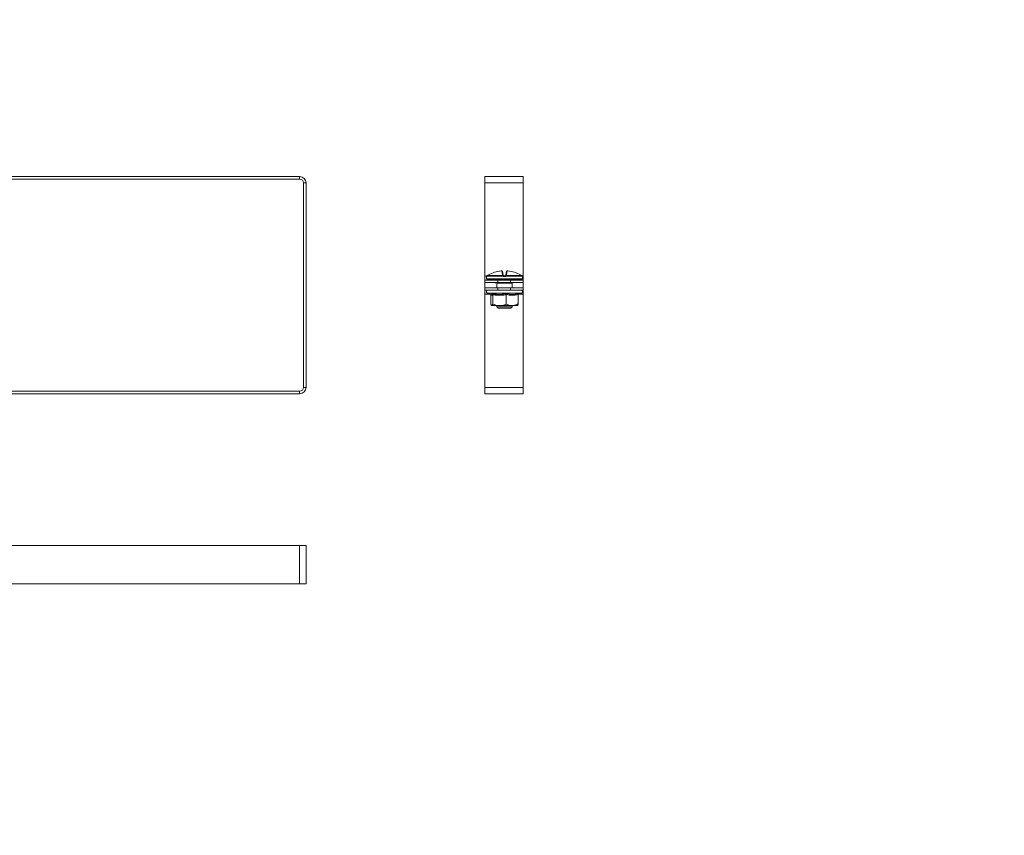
# Model space of a CAD drawing. Header units: millimetres. Extents: x -29 to 997, y -1224 to 295.
# Tile 10 of 10: x 591 to 976, y -412 to -93. Entities that reach past the tile are written whole.
import ezdxf

# ---------------------------------------------------------------- set-up
doc = ezdxf.new("R2010")
doc.units = ezdxf.units.MM
doc.styles.add('SLDTEXTSTYLE0', font='TXT', dxfattribs={"width": 0.7, "bigfont": 'bigfont'})

msp = doc.modelspace()

# ---------------------------------------------------------------- linework, layer by layer
at = {"color": 7, "linetype": 'Continuous', "lineweight": 15}
for p, q in [((398.55, -154.28), (700.55, -154.28)), ((398.55, -155.28), (700.55, -155.28)), ((700.55, -155.28), (700.55, -154.28)), ((703.05, -156.78), (702.05, -156.78)), ((702.05, -156.78), (702.05, -236.78)), ((703.05, -156.78), (703.05, -236.78)), ((787.99, -154.28), (772.99, -154.28)), ((772.99, -156.78), (772.99, -154.28)), ((787.99, -156.78), (772.99, -156.78)), ((772.99, -193.28), (772.99, -156.78)), ((787.99, -156.78), (787.99, -154.28)), ((787.99, -193.28), (787.99, -156.78)), ((779.87, -192.73), (779.6, -191.22)), ((779.87, -191.42), (780.13, -192.9)), ((781.2, -192.9), (781.46, -191.42)), ((781.73, -191.22), (781.46, -192.73)), ((772.99, -194.78), (772.99, -193.28)), ((772.99, -195.78), (772.99, -194.78)), ((772.99, -194.78), (777.99, -194.78)), ((777.99, -195.78), (772.99, -195.78)), ((772.99, -195.78), (772.99, -197.78)), ((773.67, -193.36), (773.67, -194.36)), ((780.04, -193.25), (773.69, -193.25)), ((773.7, -193.22), (773.7, -193.22)), ((773.82, -193.03), (773.81, -193.04)), ((773.81, -193.04), (780.05, -193.04)), ((787.42, -194.61), (773.92, -194.61)), ((777.65, -195.85), (777.64, -195.84)), ((777.67, -195.96), (777.67, -197.78)), ((777.71, -194.61), (777.71, -194.78)), ((779.63, -196.06), (777.85, -196.06)), ((778.86, -195.81), (777.97, -195.81)), ((777.99, -194.78), (777.99, -195.78)), ((782.99, -194.78), (777.99, -194.78)), ((782.99, -195.78), (777.99, -195.78)), ((779.06, -195.82), (778.86, -195.81)), ((780.97, -193.36), (780.37, -193.36)), ((780.38, -193.11), (780.96, -193.11)), ((781.28, -193.04), (787.52, -193.04)), ((787.64, -193.25), (781.29, -193.25)), ((783.48, -196.06), (781.7, -196.06)), ((783.37, -195.81), (782.48, -195.81)), ((782.99, -195.78), (782.99, -194.78)), ((782.99, -194.78), (787.99, -194.78)), ((787.99, -195.78), (782.99, -195.78)), ((783.62, -194.61), (783.62, -194.78)), ((783.67, -197.78), (783.67, -195.96)), ((787.52, -193.04), (787.51, -193.03)), ((787.64, -193.22), (787.64, -193.25)), ((787.67, -194.36), (787.67, -193.36)), ((787.99, -194.78), (787.99, -193.28)), ((787.99, -194.78), (787.99, -195.78)), ((787.99, -195.78), (787.99, -197.78)), ((772.99, -198.78), (772.99, -197.78)), ((772.99, -197.78), (777.99, -197.78)), ((777.99, -198.78), (772.99, -198.78)), ((772.99, -200.28), (772.99, -198.78)), ((773.94, -199.88), (775.39, -200.4)), ((777.99, -197.78), (777.99, -198.78)), ((782.99, -197.78), (777.99, -197.78)), ((782.99, -198.78), (777.99, -198.78)), ((782.99, -198.78), (782.99, -197.78)), ((782.99, -197.78), (787.99, -197.78)), ((787.99, -198.78), (782.99, -198.78)), ((786, -200.38), (787.39, -199.88)), ((787.99, -197.78), (787.99, -198.78)), ((787.99, -200.28), (787.99, -198.78)), ((772.99, -236.78), (772.99, -200.28)), ((775.33, -200.38), (775.35, -200.49)), ((775.35, -200.49), (775.35, -204.18)), ((775.36, -200.4), (775.37, -200.39)), ((775.36, -200.39), (775.39, -200.39)), ((776.06, -200.49), (776.06, -204.18)), ((781.37, -200.49), (781.37, -204.18)), ((785.98, -200.49), (785.98, -204.18)), ((787.99, -236.78), (787.99, -200.28)), ((778.71, -204.78), (775.7, -204.78)), ((777.67, -204.78), (777.67, -205.31)), ((777.67, -205.31), (778.17, -205.81)), ((777.67, -205.31), (783.67, -205.31)), ((783.17, -205.81), (778.17, -205.81)), ((778.71, -204.78), (783.68, -204.78)), ((783.17, -205.81), (783.67, -205.31)), ((783.67, -205.31), (783.67, -204.78)), ((783.68, -204.78), (785.67, -204.78)), ((700.55, -238.28), (398.55, -238.28)), ((700.55, -239.28), (700.55, -238.28)), ((702.05, -236.78), (703.05, -236.78)), ((787.99, -236.78), (772.99, -236.78)), ((772.99, -239.28), (772.99, -236.78)), ((787.99, -239.28), (787.99, -236.78)), ((700.55, -239.28), (398.55, -239.28)), ((787.99, -239.28), (772.99, -239.28)), ((398.55, -298.66), (700.55, -298.66)), ((700.55, -313.66), (700.55, -298.66)), ((700.55, -298.66), (703.05, -298.66)), ((703.05, -313.66), (703.05, -298.66)), ((398.55, -313.66), (700.55, -313.66)), ((700.55, -313.66), (703.05, -313.66))]:
    msp.add_line(p, q, dxfattribs=at)
at = {"color": 8, "linetype": 'Continuous', "lineweight": 15}
for p, q in [((773.68, -193.28), (772.99, -193.28)), ((773.67, -193.36), (773.67, -193.36)), ((773.67, -194.36), (787.67, -194.36)), ((773.69, -193.25), (773.7, -193.22)), ((777.89, -195.82), (777.75, -195.85)), ((777.97, -195.78), (777.97, -195.81)), ((778.86, -195.78), (778.86, -195.81)), ((782.48, -195.78), (782.48, -195.81)), ((783.37, -195.78), (783.37, -195.81)), ((787.99, -193.28), (787.65, -193.28)), ((787.67, -193.36), (787.66, -193.36)), ((778.04, -199.88), (773.94, -199.88)), ((787.39, -199.88), (778.04, -199.88)), ((775.04, -200.28), (772.99, -200.28)), ((787.99, -200.28), (786.29, -200.28))]:
    msp.add_line(p, q, dxfattribs=at)
at = {"color": 8, "linetype": 'Continuous', "lineweight": 15, "flags": 128}
for points in [[(773.67, -193.36), (773.68, -193.31), (773.69, -193.27)], [(787.65, -193.28), (787.66, -193.31), (787.66, -193.36)]]:
    msp.add_lwpolyline(points, dxfattribs=at)
at = {"color": 7, "linetype": 'Continuous', "lineweight": 15}
for centre, radius, start, end in [((700.55, -156.78), 2.5, 0, 90), ((700.55, -156.78), 1.5, 0, 90), ((780.66, -204.49), 13.34, 95.6166, 118.1057), ((779.62, -191.47), 0.249, 10.1256, 94.8135), ((781.71, -191.47), 0.249, 85.1865, 169.8744), ((780.68, -204.49), 13.34, 61.8943, 84.3834), ((773.92, -193.36), 0.25, 155.8256, 180), ((773.92, -194.36), 0.25, 180, 270), ((773.94, -193.25), 0.25, 121.4361, 180.0408), ((773.94, -193.25), 0.25, 119.5448, 173.6267), ((777, -194.86), 0.25, 20, 90), ((777.6, -196.06), 0.255, 359.4837, 53.1431), ((777.97, -195.31), 0.5, 248.2779, 270), ((779.14, -196.04), 0.492, 358.0268, 22.6031), ((779.9, -192.96), 0.233, 13.4875, 98.5562), ((781.73, -193.23), 1.69, 173.4928, 180.7494), ((780.84, -193.81), 0.978, 129.6677, 145.2136), ((780.12, -193.2), 0.172, 54.2052, 113.0531), ((781.83, -193.3), 1.46, 172.6321, 182.4439), ((779.51, -193.3), 1.46, 357.5561, 7.3679), ((781.21, -193.2), 0.172, 66.9469, 125.7948), ((780.49, -193.81), 0.978, 34.7864, 50.3323), ((781.43, -192.96), 0.233, 81.4438, 166.5125), ((779.6, -193.23), 1.69, 359.2506, 6.5072), ((782.19, -196.04), 0.492, 157.3969, 181.9732), ((783.37, -195.31), 0.5, 270, 291.7221), ((783.74, -196.06), 0.255, 126.8569, 180.5163), ((784.33, -194.86), 0.25, 90, 160), ((787.42, -194.36), 0.25, 270, 0), ((787.39, -193.25), 0.25, 6.3733, 60.4552), ((787.39, -193.25), 0.25, 359.9592, 58.5639), ((787.42, -193.36), 0.25, 0, 25.4195), ((774.13, -199.34), 0.567, 90, 250), ((787.2, -199.34), 0.567, 290, 90), ((700.55, -236.78), 2.5, 270, 0), ((700.55, -236.78), 1.5, 270, 0)]:
    msp.add_arc(centre, radius, start, end, dxfattribs=at)
at = {"color": 8, "linetype": 'Continuous', "lineweight": 15}
for centre, radius, start, end in [((777.98, -195.45), 0.47, 224.3428, 240.1833), ((778.42, -195.27), 1.31, 333.6544, 337.4682), ((782.91, -195.27), 1.31, 202.5318, 206.3456), ((783.35, -195.45), 0.47, 299.8167, 315.6572)]:
    msp.add_arc(centre, radius, start, end, dxfattribs=at)
at = {"color": 7, "linetype": 'Continuous', "lineweight": 15}
for centre, major_axis, start_param, end_param in [((777.8, -194.86), (0.564, -0.091), 1.757057, 3.210607), ((783.53, -194.86), (0.564, 0.091), 6.214171, 7.667721)]:
    msp.add_ellipse(centre, major_axis=major_axis, ratio=0.124069, start_param=start_param, end_param=end_param, dxfattribs=at)
for points, knots in [([(779.86, -191.41), (779.86, -191.41), (779.86, -191.37), (779.83, -191.32), (779.78, -191.27), (779.73, -191.24), (779.68, -191.22), (779.63, -191.21), (779.57, -191.21), (779.48, -191.21), (779.39, -191.21), (779.35, -191.22), (779.34, -191.22)], [0, 0, 0, 0, 0.037319, 0.157023, 0.255718, 0.342261, 0.420093, 0.495743, 0.600871, 0.800229, 0.962115, 1, 1, 1, 1]), ([(779.6, -191.22), (779.6, -191.22), (779.59, -191.21), (779.55, -191.21), (779.48, -191.21), (779.41, -191.21), (779.37, -191.22), (779.35, -191.22)], [0, 0, 0, 0, 0.2183992, 0.436827, 0.6546258, 0.8721812, 1, 1, 1, 1]), ([(781.97, -191.22), (781.95, -191.22), (781.9, -191.21), (781.81, -191.21), (781.73, -191.21), (781.67, -191.22), (781.6, -191.24), (781.54, -191.27), (781.49, -191.34), (781.46, -191.39), (781.46, -191.42), (781.46, -191.42)], [0, 0, 0, 0, 0.066923, 0.2381, 0.430282, 0.538321, 0.635628, 0.739505, 0.862235, 0.996759, 1, 1, 1, 1]), ([(781.98, -191.22), (781.95, -191.22), (781.9, -191.21), (781.82, -191.21), (781.76, -191.21), (781.73, -191.21), (781.73, -191.22), (781.73, -191.22)], [0, 0, 0, 0, 0.218399, 0.436827, 0.654626, 0.872181, 1, 1, 1, 1]), ([(773.69, -193.25), (773.69, -193.25), (773.69, -193.29), (773.68, -193.34), (773.68, -193.36), (773.67, -193.36)], [0, 0, 0, 0, 0.0030731, 0.4996924, 1, 1, 1, 1]), ([(773.7, -193.22), (773.69, -193.23), (773.69, -193.27), (773.69, -193.29), (773.69, -193.29), (773.69, -193.29)], [0, 0, 0, 0, 0.427098, 0.836973, 1, 1, 1, 1]), ([(774.37, -192.73), (774.22, -192.81), (774.02, -192.92), (773.85, -193.01), (773.81, -193.04)], [0, 0, 0, 0, 0.7708973, 1, 1, 1, 1]), ([(777.25, -195.78), (777.25, -195.78), (777.22, -195.79), (777.19, -195.84), (777.17, -195.91), (777.16, -195.96), (777.17, -196.01), (777.18, -196.04), (777.19, -196.06), (777.19, -196.06)], [0, 0, 0, 0, 0.011884, 0.286443, 0.50702, 0.693115, 0.849307, 0.975231, 1, 1, 1, 1]), ([(777.62, -195.81), (777.61, -195.81), (777.61, -195.81), (777.62, -195.81), (777.62, -195.81), (777.62, -195.81), (777.62, -195.81)], [0, 0, 0, 0, 0.82888, 0.941056, 0.999729, 1, 1, 1, 1]), ([(777.64, -195.85), (777.64, -195.85), (777.65, -195.87), (777.66, -195.91), (777.66, -195.94), (777.67, -195.96)], [0, 0, 0, 0, 0.184146, 0.555966, 1, 1, 1, 1]), ([(781.74, -195.85), (781.58, -195.86), (781.14, -195.86), (780.42, -195.83), (779.87, -195.85), (779.59, -195.85)], [0, 0, 0, 0, 0.2324207, 0.6108969, 1, 1, 1, 1]), ([(781.7, -196.06), (781.65, -196.06), (781.45, -196.05), (781.1, -196), (780.66, -195.94), (780.16, -196.01), (779.82, -196.04), (779.63, -196.06)], [0, 0, 0, 0, 0.085087, 0.292288, 0.503826, 0.718152, 1, 1, 1, 1]), ([(780.05, -193.04), (780.03, -193.01), (779.92, -192.92), (779.89, -192.81), (779.87, -192.73)], [0, 0, 0, 0, 0.229103, 1, 1, 1, 1]), ([(780.37, -193.36), (780.31, -193.36), (780.19, -193.34), (780.09, -193.29), (780.04, -193.25), (780.04, -193.25)], [0, 0, 0, 0, 0.500308, 0.996927, 1, 1, 1, 1]), ([(780.13, -192.9), (780.14, -192.94), (780.15, -192.99), (780.21, -193.04), (780.22, -193.06)], [0, 0, 0, 0, 0.781937, 1, 1, 1, 1]), ([(780.22, -193.06), (780.22, -193.06), (780.24, -193.07), (780.29, -193.1), (780.35, -193.11), (780.38, -193.11)], [0, 0, 0, 0, 0.003106, 0.502169, 1, 1, 1, 1]), ([(780.96, -193.11), (780.99, -193.11), (781.04, -193.1), (781.09, -193.07), (781.11, -193.06)], [0, 0, 0, 0, 0.497853, 1, 1, 1, 1]), ([(781.29, -193.25), (781.29, -193.25), (781.25, -193.29), (781.14, -193.34), (781.03, -193.36), (780.97, -193.36)], [0, 0, 0, 0, 0.003073, 0.499692, 1, 1, 1, 1]), ([(781.11, -193.06), (781.13, -193.04), (781.18, -192.99), (781.19, -192.94), (781.2, -192.9)], [0, 0, 0, 0, 0.218063, 1, 1, 1, 1]), ([(781.46, -192.73), (781.44, -192.81), (781.41, -192.92), (781.31, -193.01), (781.28, -193.04)], [0, 0, 0, 0, 0.770897, 1, 1, 1, 1]), ([(782.48, -195.81), (782.45, -195.81), (782.21, -195.81), (781.96, -195.83), (781.74, -195.85)], [0, 0, 0, 0, 0.099322, 1, 1, 1, 1]), ([(783.69, -195.85), (783.69, -195.84), (783.71, -195.84), (783.64, -195.85), (783.58, -195.85)], [0, 0, 0, 0, 0.212743, 1, 1, 1, 1]), ([(783.67, -195.96), (783.67, -195.96), (783.66, -195.94), (783.67, -195.91), (783.68, -195.88), (783.69, -195.86), (783.69, -195.85)], [0, 0, 0, 0, 0.0152097, 0.4335909, 0.7726029, 1, 1, 1, 1]), ([(787.52, -193.04), (787.48, -193.01), (787.31, -192.92), (787.11, -192.81), (786.96, -192.73)], [0, 0, 0, 0, 0.229103, 1, 1, 1, 1]), ([(787.65, -193.29), (787.65, -193.29), (787.65, -193.29), (787.64, -193.28), (787.64, -193.25), (787.64, -193.22), (787.64, -193.21)], [0, 0, 0, 0, 0.043748, 0.31887, 0.763688, 1, 1, 1, 1]), ([(787.66, -193.36), (787.66, -193.36), (787.65, -193.34), (787.64, -193.29), (787.64, -193.25), (787.64, -193.25)], [0, 0, 0, 0, 0.500308, 0.996927, 1, 1, 1, 1]), ([(775.82, -200.12), (776.04, -200.16), (776.7, -200.28), (777.81, -200.41), (779.08, -200.43), (780.28, -200.32), (781.03, -200.19), (781.41, -200.12)], [0, 0, 0, 0, 0.117987, 0.354133, 0.592326, 0.795595, 1, 1, 1, 1]), ([(776.06, -200.49), (776.05, -200.45), (776.05, -200.37), (776, -200.26), (775.92, -200.17), (775.86, -200.13), (775.82, -200.12), (775.82, -200.12)], [0, 0, 0, 0, 0.236184, 0.471397, 0.732465, 0.992086, 1, 1, 1, 1]), ([(781.37, -200.49), (781.37, -200.45), (781.37, -200.37), (781.38, -200.26), (781.39, -200.17), (781.4, -200.13), (781.41, -200.12), (781.41, -200.12)], [0, 0, 0, 0, 0.236184, 0.471397, 0.732465, 0.992086, 1, 1, 1, 1]), ([(781.41, -200.12), (781.6, -200.16), (782.16, -200.28), (783.11, -200.41), (784.21, -200.43), (785.26, -200.32), (785.92, -200.19), (786.25, -200.12)], [0, 0, 0, 0, 0.1179875, 0.3541329, 0.5923261, 0.7955953, 1, 1, 1, 1]), ([(785.98, -200.49), (785.99, -200.45), (785.99, -200.37), (786.05, -200.26), (786.14, -200.17), (786.21, -200.13), (786.25, -200.12), (786.25, -200.12)], [0, 0, 0, 0, 0.236184, 0.471397, 0.732465, 0.992086, 1, 1, 1, 1]), ([(776.06, -200.49), (776, -200.56), (775.88, -200.71), (775.71, -200.78), (775.53, -200.71), (775.41, -200.57), (775.35, -200.49)], [0, 0, 0, 0, 0.2452513, 0.4921305, 0.7450212, 1, 1, 1, 1]), ([(781.37, -200.49), (780.94, -200.56), (780.07, -200.71), (778.75, -200.78), (777.4, -200.71), (776.51, -200.57), (776.06, -200.49)], [0, 0, 0, 0, 0.245251, 0.49213, 0.745021, 1, 1, 1, 1]), ([(785.98, -200.49), (785.61, -200.56), (784.86, -200.71), (783.7, -200.78), (782.54, -200.71), (781.76, -200.57), (781.37, -200.49)], [0, 0, 0, 0, 0.245251, 0.49213, 0.745021, 1, 1, 1, 1]), ([(775.35, -204.18), (775.4, -204.32), (775.5, -204.62), (775.62, -204.77), (775.69, -204.77), (775.7, -204.78)], [0, 0, 0, 0, 0.4429219, 0.8963431, 1, 1, 1, 1]), ([(775.7, -204.78), (775.75, -204.75), (775.85, -204.71), (775.97, -204.45), (776.03, -204.24), (776.06, -204.18)], [0, 0, 0, 0, 0.39547, 0.801975, 1, 1, 1, 1]), ([(778.71, -204.78), (778.58, -204.77), (778.08, -204.76), (777.21, -204.6), (776.47, -204.35), (776.09, -204.19), (776.06, -204.18)], [0, 0, 0, 0, 0.148154, 0.552, 0.965648, 1, 1, 1, 1]), ([(781.37, -204.18), (781.15, -204.26), (780.61, -204.48), (779.72, -204.72), (779.05, -204.76), (778.71, -204.78)], [0, 0, 0, 0, 0.262707, 0.627492, 1, 1, 1, 1]), ([(781.37, -204.18), (781.7, -204.32), (782.37, -204.62), (783.16, -204.77), (783.6, -204.77), (783.68, -204.78)], [0, 0, 0, 0, 0.442922, 0.896343, 1, 1, 1, 1]), ([(783.68, -204.78), (783.99, -204.75), (784.62, -204.71), (785.39, -204.45), (785.84, -204.24), (785.98, -204.18)], [0, 0, 0, 0, 0.39547, 0.801975, 1, 1, 1, 1]), ([(785.98, -204.18), (785.93, -204.32), (785.83, -204.62), (785.71, -204.77), (785.64, -204.77), (785.63, -204.78)], [0, 0, 0, 0, 0.442922, 0.896343, 1, 1, 1, 1])]:
    msp.add_open_spline(points, degree=3, knots=knots, dxfattribs=at)
at = {"color": 8, "linetype": 'Continuous', "lineweight": 15}
for points, knots in [([(777.75, -195.85), (777.72, -195.86), (777.64, -195.86), (777.64, -195.85), (777.65, -195.85)], [0, 0, 0, 0, 0.457021, 1, 1, 1, 1]), ([(777.85, -196.06), (777.83, -196.06), (777.79, -196.06), (777.74, -196.03), (777.7, -196), (777.67, -195.97), (777.67, -195.96), (777.67, -195.96)], [0, 0, 0, 0, 0.1699474, 0.3763512, 0.5841119, 0.7946502, 1, 1, 1, 1]), ([(779.59, -195.85), (779.43, -195.84), (779.25, -195.82), (779.08, -195.82), (779.06, -195.82)], [0, 0, 0, 0, 0.904198, 1, 1, 1, 1]), ([(783.58, -195.85), (783.55, -195.84), (783.51, -195.82), (783.45, -195.82), (783.45, -195.82)], [0, 0, 0, 0, 0.967063, 1, 1, 1, 1]), ([(783.67, -195.96), (783.67, -195.96), (783.67, -195.96), (783.66, -195.97), (783.63, -196), (783.58, -196.05), (783.51, -196.06), (783.48, -196.06)], [0, 0, 0, 0, 0.007197, 0.220307, 0.435927, 0.716192, 1, 1, 1, 1]), ([(775.39, -200.39), (775.44, -200.41), (775.54, -200.43), (775.68, -200.32), (775.78, -200.18), (775.82, -200.12)], [0, 0, 0, 0, 0.327072, 0.662599, 1, 1, 1, 1]), ([(786.25, -200.12), (786.22, -200.16), (786.14, -200.27), (786.06, -200.33), (786.01, -200.36)], [0, 0, 0, 0, 0.378294, 1, 1, 1, 1])]:
    msp.add_open_spline(points, degree=3, knots=knots, dxfattribs=at)

# ---------------------------------------------------------------- texts
at = {"color": 7, "linetype": 'Continuous', "lineweight": 0, "char_height": 20, "attachment_point": 1, "style": 'SLDTEXTSTYLE0'}
for s, insert in [('\\M+18456\\M+1844B\\M+18454-300\\M+1848780', (394.62, -94.6)), ('\\M+18456\\M+1844B\\M+18454-400\\M+1848780', (394.04, -387.12))]:
    msp.add_mtext(s, dxfattribs=dict(at, insert=insert))

doc.saveas('drawing.dxf')
